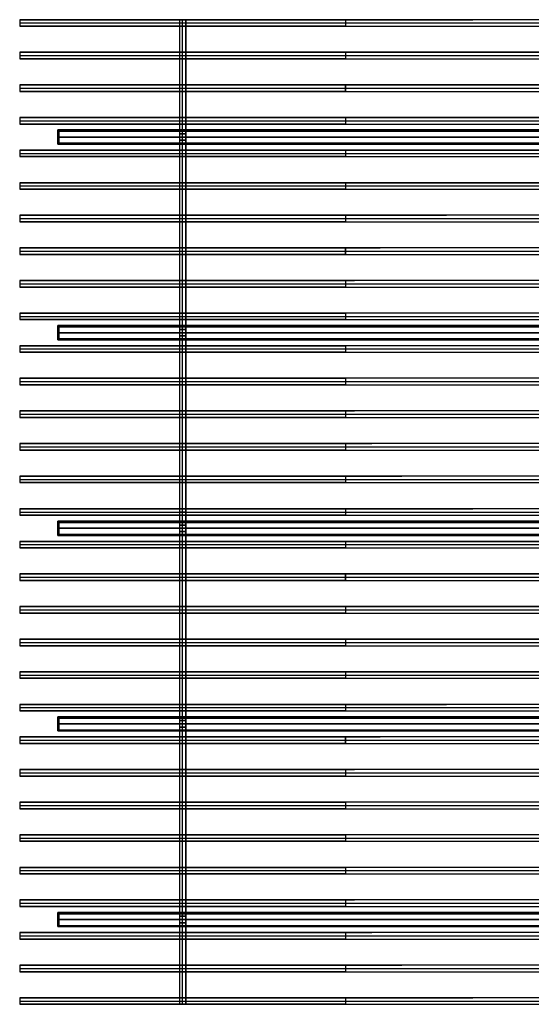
# Model space of a CAD drawing. Header units: millimetres. Extents: x -1200 to 1200, y -906 to 906.
# Tile 1 of 3: x -1200 to -258, y -906 to 906. Entities that reach past the tile are written whole.
import ezdxf

# ---------------------------------------------------------------- set-up
doc = ezdxf.new("R2010")
doc.units = ezdxf.units.MM
doc.layers.add('Default', color=7, linetype='Continuous', true_color=0x000000)

msp = doc.modelspace()

# ---------------------------------------------------------------- linework, layer by layer
at = {"layer": 'Default', "color": 253, "true_color": 0xb3aca0}
for p, q in [((-1200, 906, -95), (-1200, 894, -95)), ((-1200, 906, -144.3), (-365.9, 906, -144.3)), ((-1200, 900), (1200, 900)), ((-1200, 900, -190), (-1200, 900)), ((-1200, 894, -144.3), (-365.9, 894, -144.3)), ((-1200, 846, -93.5), (-1200, 834, -93.5)), ((-1200, 846, -132.4), (1200, 846, -132.4)), ((-1200, 840), (1200, 840)), ((-1200, 840, -187), (-1200, 840)), ((-1200, 834, -132.4), (1200, 834, -132.4)), ((-1200, 786, -89.2), (-1200, 774, -89.2)), ((-1200, 786, -178.4), (-1200, 774, -178.4)), ((-1200, 786, -119.7), (1200, 786, -119.7)), ((-1200, 780), (1200, 780)), ((-1200, 780, -178.4), (-1200, 780)), ((-600, 774, -178.4), (-600, 786, -178.4)), ((-1200, 774, -119.7), (1200, 774, -119.7)), ((-1200, 726, -82.9), (-1200, 714, -82.9)), ((-1200, 726, -108.3), (1200, 726, -108.3)), ((-1200, 720), (1200, 720)), ((-1200, 720, -165.8), (-1200, 720)), ((-1200, 714, -108.3), (1200, 714, -108.3)), ((-1200, 666, -75.7), (-1200, 654, -75.7)), ((-1200, 666, -100), (1200, 666, -100)), ((-1200, 660), (1200, 660)), ((-1200, 660, -151.3), (-1200, 660)), ((-1200, 654, -100), (1200, 654, -100)), ((-1200, 606, -68.8), (-1200, 594, -68.8)), ((-1200, 606, -137.5), (-1200, 594, -137.5)), ((-1200, 606, -96.2), (1200, 606, -96.2)), ((-1200, 600), (1200, 600)), ((-1200, 600, -137.5), (-1200, 600)), ((-1200, 594, -96.2), (1200, 594, -96.2)), ((-1200, 546, -63.3), (-1200, 534, -63.3)), ((-1200, 546, -97.7), (-414.5, 546, -97.7)), ((-1200, 540), (1200, 540)), ((-1200, 540, -126.7), (-1200, 540)), ((-1200, 534, -97.7), (-414.5, 534, -97.7)), ((-1200, 486, -60.4), (-1200, 474, -60.4)), ((-1200, 486, -120.8), (-1200, 474, -120.8)), ((-1200, 486, -104.3), (-536.6, 486, -104.3)), ((-1200, 480), (1200, 480)), ((-1200, 480, -120.8), (-1200, 480)), ((-1200, 474, -104.3), (-536.6, 474, -104.3)), ((-600, 474, -120.8), (-600, 486, -120.8)), ((-1200, 426, -60.4), (-1200, 414, -60.4)), ((-1200, 426, -115.1), (-583.9, 426, -115.1)), ((-1200, 420), (1200, 420)), ((-1200, 420, -120.8), (-1200, 420)), ((-1200, 414, -115.1), (-583.9, 414, -115.1)), ((-1200, 366, -63.3), (-1200, 354, -63.3)), ((-1200, 366, -126.7), (-600, 366, -126.7)), ((-1200, 360), (1200, 360)), ((-1200, 360, -126.7), (-1200, 360)), ((-1200, 354, -126.7), (-600, 354, -126.7)), ((-1200, 306, -68.8), (-1200, 294, -68.8)), ((-1200, 306, -137.5), (-600, 306, -137.5)), ((-1200, 300), (1200, 300)), ((-1200, 300, -137.5), (-1200, 300)), ((-1200, 294, -137.5), (-600, 294, -137.5)), ((-1200, 246, -75.7), (-1200, 234, -75.7)), ((-1200, 246, -151.3), (-600, 246, -151.3)), ((-1200, 240), (1200, 240)), ((-1200, 240, -151.3), (-1200, 240)), ((-1200, 234, -151.3), (-600, 234, -151.3)), ((-1200, 186, -82.9), (-1200, 174, -82.9)), ((-1200, 186, -157.9), (-583.6, 186, -157.9)), ((-1200, 180), (1200, 180)), ((-1200, 180, -165.8), (-1200, 180)), ((-1200, 174, -157.9), (-583.6, 174, -157.9)), ((-1200, 126, -89.2), (-1200, 114, -89.2)), ((-1200, 126, -158.4), (-552, 126, -158.4)), ((-1200, 120), (1200, 120)), ((-1200, 120, -178.4), (-1200, 120)), ((-1200, 114, -158.4), (-552, 114, -158.4)), ((-1200, 66, -93.5), (-1200, 54, -93.5)), ((-1200, 66, -153.5), (-496.5, 66, -153.5)), ((-1200, 60), (1200, 60)), ((-1200, 60, -187), (-1200, 60)), ((-1200, 54, -153.5), (-496.5, 54, -153.5)), ((-1200, 6, -95), (-1200, -6, -95)), ((-1200, 6, -144.3), (-365.9, 6, -144.3)), ((-1200, 0), (1200, 0)), ((-1200, 0, -190), (-1200, 0)), ((-1200, -6, -144.3), (-365.9, -6, -144.3)), ((-1200, -54, -93.5), (-1200, -66, -93.5)), ((-1200, -54, -132.4), (1200, -54, -132.4)), ((-1200, -60), (1200, -60)), ((-1200, -60, -187), (-1200, -60)), ((-1200, -66, -132.4), (1200, -66, -132.4)), ((-1200, -114, -89.2), (-1200, -126, -89.2)), ((-1200, -114, -178.4), (-1200, -126, -178.4)), ((-1200, -114, -119.7), (1200, -114, -119.7)), ((-1200, -120), (1200, -120)), ((-1200, -120, -178.4), (-1200, -120)), ((-1200, -126, -119.7), (1200, -126, -119.7)), ((-600, -126, -178.4), (-600, -114, -178.4)), ((-1200, -174, -82.9), (-1200, -186, -82.9)), ((-1200, -174, -108.3), (1200, -174, -108.3)), ((-1200, -180), (1200, -180)), ((-1200, -180, -165.8), (-1200, -180)), ((-1200, -186, -108.3), (1200, -186, -108.3)), ((-1200, -234, -75.7), (-1200, -246, -75.7)), ((-1200, -234, -100), (1200, -234, -100)), ((-1200, -240), (1200, -240)), ((-1200, -240, -151.3), (-1200, -240)), ((-1200, -246, -100), (1200, -246, -100)), ((-1200, -294, -68.8), (-1200, -306, -68.8)), ((-1200, -294, -137.5), (-1200, -306, -137.5)), ((-1200, -294, -96.2), (1200, -294, -96.2)), ((-1200, -300), (1200, -300)), ((-1200, -300, -137.5), (-1200, -300)), ((-1200, -306, -96.2), (1200, -306, -96.2)), ((-1200, -354, -63.3), (-1200, -366, -63.3)), ((-1200, -354, -97.7), (-414.5, -354, -97.7)), ((-1200, -360), (1200, -360)), ((-1200, -360, -126.7), (-1200, -360)), ((-1200, -366, -97.7), (-414.5, -366, -97.7)), ((-1200, -414, -60.4), (-1200, -426, -60.4)), ((-1200, -414, -120.8), (-1200, -426, -120.8)), ((-1200, -414, -104.3), (-536.6, -414, -104.3)), ((-600, -426, -120.8), (-600, -414, -120.8)), ((-1200, -420), (1200, -420)), ((-1200, -420, -120.8), (-1200, -420)), ((-1200, -426, -104.3), (-536.6, -426, -104.3)), ((-1200, -474, -60.4), (-1200, -486, -60.4)), ((-1200, -474, -115.1), (-583.9, -474, -115.1)), ((-1200, -480), (1200, -480)), ((-1200, -480, -120.8), (-1200, -480)), ((-1200, -486, -115.1), (-583.9, -486, -115.1)), ((-1200, -534, -63.3), (-1200, -546, -63.3)), ((-1200, -534, -126.7), (-600, -534, -126.7)), ((-1200, -540), (1200, -540)), ((-1200, -540, -126.7), (-1200, -540)), ((-1200, -546, -126.7), (-600, -546, -126.7)), ((-1200, -594, -68.8), (-1200, -606, -68.8)), ((-1200, -594, -137.5), (-600, -594, -137.5)), ((-1200, -600), (1200, -600)), ((-1200, -600, -137.5), (-1200, -600)), ((-1200, -606, -137.5), (-600, -606, -137.5)), ((-1200, -654, -75.7), (-1200, -666, -75.7)), ((-1200, -654, -151.3), (-600, -654, -151.3)), ((-1200, -660), (1200, -660)), ((-1200, -660, -151.3), (-1200, -660)), ((-1200, -666, -151.3), (-600, -666, -151.3)), ((-1200, -714, -82.9), (-1200, -726, -82.9)), ((-1200, -714, -157.9), (-583.6, -714, -157.9)), ((-1200, -720), (1200, -720)), ((-1200, -720, -165.8), (-1200, -720)), ((-1200, -726, -157.9), (-583.6, -726, -157.9)), ((-1200, -774, -89.2), (-1200, -786, -89.2)), ((-1200, -774, -158.4), (-552, -774, -158.4)), ((-1200, -780), (1200, -780)), ((-1200, -780, -178.4), (-1200, -780)), ((-1200, -786, -158.4), (-552, -786, -158.4)), ((-1200, -834, -93.5), (-1200, -846, -93.5)), ((-1200, -834, -153.5), (-496.5, -834, -153.5)), ((-1200, -840), (1200, -840)), ((-1200, -840, -187), (-1200, -840)), ((-1200, -846, -153.5), (-496.5, -846, -153.5)), ((-1200, -894, -95), (-1200, -906, -95)), ((-1200, -894, -144.3), (-365.9, -894, -144.3)), ((-1200, -900), (1200, -900)), ((-1200, -900, -190), (-1200, -900)), ((-1200, -906, -144.3), (-365.9, -906, -144.3))]:
    msp.add_line(p, q, dxfattribs=at)
at = {"layer": 'Default', "color": 8, "true_color": 0x75716a}
for p, q in [((-906, 906, 20), (-906, -906, 20)), ((-906, 906, 20), (-894, 906, 20)), ((-900, -906, 40), (-900, 906, 40)), ((-900, -906), (-900, 906)), ((-900, 906, 40), (-900, 906)), ((-894, -906, 20), (-894, 906, 20)), ((-906, 696, -50), (-906, 684, -50)), ((-906, 696, -50), (-894, 696, -50)), ((-906, 690), (-894, 690)), ((-906, 690, -100), (-906, 690)), ((-894, 690, -100), (-906, 690, -100)), ((-900, 684), (-900, 696)), ((-900, 684, -100), (-900, 696, -100)), ((-900, 696), (-900, 696, -100)), ((-894, 684, -50), (-894, 696, -50)), ((-894, 690, -100), (-894, 690)), ((-906, 684, -50), (-894, 684, -50)), ((-900, 684), (-900, 684, -100)), ((-906, 336, -50), (-906, 324, -50)), ((-906, 336, -50), (-894, 336, -50)), ((-906, 330), (-894, 330)), ((-906, 330, -100), (-906, 330)), ((-894, 330, -100), (-906, 330, -100)), ((-900, 324), (-900, 336)), ((-900, 324, -100), (-900, 336, -100)), ((-900, 336), (-900, 336, -100)), ((-894, 324, -50), (-894, 336, -50)), ((-894, 330, -100), (-894, 330)), ((-906, 324, -50), (-894, 324, -50)), ((-900, 324), (-900, 324, -100)), ((-906, 0, 40), (-894, 0, 40)), ((-906, 0), (-906, 0, 40)), ((-894, 0), (-906, 0)), ((-894, 0), (-894, 0, 40)), ((-906, -24, -50), (-906, -36, -50)), ((-906, -24, -50), (-894, -24, -50)), ((-906, -30), (-894, -30)), ((-906, -30, -100), (-906, -30)), ((-894, -30, -100), (-906, -30, -100)), ((-906, -36, -50), (-894, -36, -50)), ((-900, -36), (-900, -24)), ((-900, -36, -100), (-900, -24, -100)), ((-900, -24), (-900, -24, -100)), ((-900, -36), (-900, -36, -100)), ((-894, -36, -50), (-894, -24, -50)), ((-894, -30, -100), (-894, -30)), ((-906, -384, -50), (-906, -396, -50)), ((-906, -384, -50), (-894, -384, -50)), ((-906, -390), (-894, -390)), ((-906, -390, -100), (-906, -390)), ((-894, -390, -100), (-906, -390, -100)), ((-906, -396, -50), (-894, -396, -50)), ((-900, -396), (-900, -384)), ((-900, -396, -100), (-900, -384, -100)), ((-900, -384), (-900, -384, -100)), ((-900, -396), (-900, -396, -100)), ((-894, -396, -50), (-894, -384, -50)), ((-894, -390, -100), (-894, -390)), ((-906, -744, -50), (-906, -756, -50)), ((-906, -744, -50), (-894, -744, -50)), ((-906, -750), (-894, -750)), ((-906, -750, -100), (-906, -750)), ((-894, -750, -100), (-906, -750, -100)), ((-906, -756, -50), (-894, -756, -50)), ((-900, -756), (-900, -744)), ((-900, -756, -100), (-900, -744, -100)), ((-900, -744), (-900, -744, -100)), ((-900, -756), (-900, -756, -100)), ((-894, -756, -50), (-894, -744, -50)), ((-894, -750, -100), (-894, -750)), ((-906, -906, 20), (-894, -906, 20)), ((-900, -906, 40), (-900, -906))]:
    msp.add_line(p, q, dxfattribs=at)
at = {"layer": 'Default', "color": 251, "true_color": 0x585751}
for p, q in [((-1130, 703, -112), (1130, 703, -112)), ((-1130, 701, -112), (-1130, 703, -112)), ((1130, 702, -124), (-1130, 702, -124)), ((-1130, 701, -113), (1130, 701, -113)), ((-1130, 690, -100), (1130, 690, -100)), ((1130, 690, -102), (-1130, 690, -102)), ((-1130, 690, -102), (-1130, 690, -100)), ((-1130, 679, -113), (1130, 679, -113)), ((-1130, 677, -112), (-1130, 679, -112)), ((1130, 678, -124), (-1130, 678, -124)), ((-1130, 677, -112), (1130, 677, -112)), ((-1130, 343, -112), (1130, 343, -112)), ((-1130, 341, -112), (-1130, 343, -112)), ((1130, 342, -124), (-1130, 342, -124)), ((-1130, 341, -113), (1130, 341, -113)), ((-1130, 330, -100), (1130, 330, -100)), ((1130, 330, -102), (-1130, 330, -102)), ((-1130, 330, -102), (-1130, 330, -100)), ((-1130, 319, -113), (1130, 319, -113)), ((-1130, 317, -112), (-1130, 319, -112)), ((1130, 318, -124), (-1130, 318, -124)), ((-1130, 317, -112), (1130, 317, -112)), ((-1130, -17, -112), (1130, -17, -112)), ((-1130, -19, -112), (-1130, -17, -112)), ((1130, -18, -124), (-1130, -18, -124)), ((-1130, -19, -113), (1130, -19, -113)), ((-1130, -30, -100), (1130, -30, -100)), ((1130, -30, -102), (-1130, -30, -102)), ((-1130, -30, -102), (-1130, -30, -100)), ((-1130, -41, -113), (1130, -41, -113)), ((-1130, -43, -112), (-1130, -41, -112)), ((1130, -42, -124), (-1130, -42, -124)), ((-1130, -43, -112), (1130, -43, -112)), ((-1130, -377, -112), (1130, -377, -112)), ((-1130, -379, -112), (-1130, -377, -112)), ((1130, -378, -124), (-1130, -378, -124)), ((-1130, -379, -113), (1130, -379, -113)), ((-1130, -390, -100), (1130, -390, -100)), ((1130, -390, -102), (-1130, -390, -102)), ((-1130, -390, -102), (-1130, -390, -100)), ((-1130, -401, -113), (1130, -401, -113)), ((-1130, -403, -112), (-1130, -401, -112)), ((1130, -402, -124), (-1130, -402, -124)), ((-1130, -403, -112), (1130, -403, -112)), ((-1130, -737, -112), (1130, -737, -112)), ((-1130, -739, -112), (-1130, -737, -112)), ((1130, -738, -124), (-1130, -738, -124)), ((-1130, -739, -113), (1130, -739, -113)), ((-1130, -750, -100), (1130, -750, -100)), ((1130, -750, -102), (-1130, -750, -102)), ((-1130, -750, -102), (-1130, -750, -100)), ((-1130, -761, -113), (1130, -761, -113)), ((-1130, -763, -112), (-1130, -761, -112)), ((1130, -762, -124), (-1130, -762, -124)), ((-1130, -763, -112), (1130, -763, -112))]:
    msp.add_line(p, q, dxfattribs=at)
at = {"layer": 'Default', "color": 254, "true_color": 0xfff1cc}
for p, q in [((-1128, 700.8, -122.5), (1128, 700.8, -122.5)), ((-1128, 679.2, -122.5), (-1128, 700.8, -122.5)), ((-1128, 690, -121), (1128, 690, -121)), ((1128, 690, -124), (-1128, 690, -124)), ((-1128, 690, -124), (-1128, 690, -121)), ((-1128, 679.2, -122.5), (1128, 679.2, -122.5)), ((-1128, 340.8, -122.5), (1128, 340.8, -122.5)), ((-1128, 319.2, -122.5), (-1128, 340.8, -122.5)), ((-1128, 330, -121), (1128, 330, -121)), ((1128, 330, -124), (-1128, 330, -124)), ((-1128, 330, -124), (-1128, 330, -121)), ((-1128, 319.2, -122.5), (1128, 319.2, -122.5)), ((-1128, -19.2, -122.5), (1128, -19.2, -122.5)), ((-1128, -40.8, -122.5), (-1128, -19.2, -122.5)), ((-1128, -30, -121), (1128, -30, -121)), ((1128, -30, -124), (-1128, -30, -124)), ((-1128, -30, -124), (-1128, -30, -121)), ((-1128, -40.8, -122.5), (1128, -40.8, -122.5)), ((-1128, -379.2, -122.5), (1128, -379.2, -122.5)), ((-1128, -400.8, -122.5), (-1128, -379.2, -122.5)), ((-1128, -390, -121), (1128, -390, -121)), ((1128, -390, -124), (-1128, -390, -124)), ((-1128, -390, -124), (-1128, -390, -121)), ((-1128, -400.8, -122.5), (1128, -400.8, -122.5)), ((-1128, -739.2, -122.5), (1128, -739.2, -122.5)), ((-1128, -760.8, -122.5), (-1128, -739.2, -122.5)), ((-1128, -750, -121), (1128, -750, -121)), ((1128, -750, -124), (-1128, -750, -124)), ((-1128, -750, -124), (-1128, -750, -121)), ((-1128, -760.8, -122.5), (1128, -760.8, -122.5))]:
    msp.add_line(p, q, dxfattribs=at)
at = {"layer": 'Default', "color": 253, "true_color": 0xb3aca0, "extrusion": (0, -1, 0)}
for centre, radius, start, end in [((-900, 723.5, -906), 961.5, 251.8194, 288.1806), ((-900, 723.5, -900), 961.5, 251.8194, 288.1806), ((-300, -1103.5, -906), 961.5, 71.8194, 108.1806), ((-900, 970.7, -846), 1195.9, 255.4724, 284.5276), ((-900, 970.7, -840), 1195.9, 255.4724, 284.5276), ((-300, -1344.7, -846), 1195.9, 75.4724, 104.5276), ((-900, 1298.3, -786), 1506.9, 258.5166, 281.4834), ((-900, 1298.3, -780), 1506.9, 258.5166, 281.4834), ((-300, -1655.2, -786), 1506.9, 78.5166, 101.4834), ((-900, 1609.1, -726), 1800.1, 260.4065, 279.5935), ((-300, -1940.7, -726), 1800.1, 80.4065, 99.5935), ((-900, 1609.1, -720), 1800.1, 260.4065, 279.5935), ((-900, 1701.4, -666), 1876.9, 260.8023, 279.1977), ((-900, 1701.4, -660), 1876.9, 260.8023, 279.1977), ((-300, -2004.1, -666), 1876.9, 80.8023, 99.1977), ((-900, 1502.4, -606), 1667.1, 259.6329, 280.3671), ((-900, 1502.4, -600), 1667.1, 259.6329, 280.3671), ((-300, -1777.4, -606), 1667.1, 79.6329, 100.3671), ((-900, 1184.1, -546), 1344.6, 257.1084, 282.8916), ((-300, -1437.4, -546), 1344.6, 77.1084, 102.8916), ((-900, 1184.1, -540), 1344.6, 257.1084, 282.8916), ((-900, 904, -486), 1067.8, 253.6825, 286.3175), ((-900, 904, -480), 1067.8, 253.6825, 286.3175), ((-300, -1145.5, -486), 1067.8, 73.6825, 106.3175), ((-900, 702, -426), 875.7, 249.966, 290.034), ((-900, 702, -420), 875.7, 249.966, 290.034), ((-300, -943.5, -426), 875.7, 69.966, 110.034), ((-900, 566.8, -366), 755.6, 246.6074, 293.3926), ((-300, -820.2, -366), 755.6, 66.6074, 113.3926), ((-900, 566.8, -360), 755.6, 246.6074, 293.3926), ((-900, 482.3, -306), 688.6, 244.1726, 295.8274), ((-900, 482.3, -300), 688.6, 244.1726, 295.8274), ((-300, -757.3, -306), 688.6, 64.1726, 115.8274), ((-900, 438.9, -246), 662.1, 243.056, 296.944), ((-900, 438.9, -240), 662.1, 243.056, 296.944), ((-300, -741.6, -246), 662.1, 63.056, 116.944), ((-900, 434.1, -186), 670.8, 243.4332, 296.5668), ((-300, -765.8, -186), 670.8, 63.4332, 116.5668), ((-900, 434.1, -180), 670.8, 243.4332, 296.5668), ((-900, 472.2, -126), 716.4, 245.2451, 294.7549), ((-900, 472.2, -120), 716.4, 245.2451, 294.7549), ((-300, -829, -126), 716.4, 65.2451, 114.7549), ((-900, 563.2, -66), 807.9, 248.2034, 291.7966), ((-900, 563.2, -60), 807.9, 248.2034, 291.7966), ((-300, -937.2, -66), 807.9, 68.2034, 111.7966), ((-900, 723.5, -6), 961.5, 251.8194, 288.1806), ((-900, 723.5), 961.5, 251.8194, 288.1806), ((-300, -1103.5, -6), 961.5, 71.8194, 108.1806), ((-900, 970.7, 54), 1195.9, 255.4724, 284.5276), ((-300, -1344.7, 54), 1195.9, 75.4724, 104.5276), ((-900, 970.7, 60), 1195.9, 255.4724, 284.5276), ((-900, 1298.3, 114), 1506.9, 258.5166, 281.4834), ((-900, 1298.3, 120), 1506.9, 258.5166, 281.4834), ((-300, -1655.2, 114), 1506.9, 78.5166, 101.4834), ((-900, 1609.1, 174), 1800.1, 260.4065, 279.5935), ((-900, 1609.1, 180), 1800.1, 260.4065, 279.5935), ((-300, -1940.7, 174), 1800.1, 80.4065, 99.5935), ((-900, 1701.4, 234), 1876.9, 260.8023, 279.1977), ((-300, -2004.1, 234), 1876.9, 80.8023, 99.1977), ((-900, 1701.4, 240), 1876.9, 260.8023, 279.1977), ((-900, 1502.4, 294), 1667.1, 259.6329, 280.3671), ((-900, 1502.4, 300), 1667.1, 259.6329, 280.3671), ((-300, -1777.4, 294), 1667.1, 79.6329, 100.3671), ((-900, 1184.1, 354), 1344.6, 257.1084, 282.8916), ((-900, 1184.1, 360), 1344.6, 257.1084, 282.8916), ((-300, -1437.4, 354), 1344.6, 77.1084, 102.8916), ((-900, 904, 414), 1067.8, 253.6825, 286.3175), ((-300, -1145.5, 414), 1067.8, 73.6825, 106.3175), ((-900, 904, 420), 1067.8, 253.6825, 286.3175), ((-900, 702, 474), 875.7, 249.966, 290.034), ((-900, 702, 480), 875.7, 249.966, 290.034), ((-300, -943.5, 474), 875.7, 69.966, 110.034), ((-900, 566.8, 534), 755.6, 246.6074, 293.3926), ((-900, 566.8, 540), 755.6, 246.6074, 293.3926), ((-300, -820.2, 534), 755.6, 66.6074, 113.3926), ((-900, 482.3, 594), 688.6, 244.1726, 295.8274), ((-300, -757.3, 594), 688.6, 64.1726, 115.8274), ((-900, 482.3, 600), 688.6, 244.1726, 295.8274), ((-900, 438.9, 654), 662.1, 243.056, 296.944), ((-900, 438.9, 660), 662.1, 243.056, 296.944), ((-300, -741.6, 654), 662.1, 63.056, 116.944), ((-900, 434.1, 714), 670.8, 243.4332, 296.5668), ((-900, 434.1, 720), 670.8, 243.4332, 296.5668), ((-300, -765.8, 714), 670.8, 63.4332, 116.5668), ((-900, 472.2, 774), 716.4, 245.2451, 294.7549), ((-300, -829, 774), 716.4, 65.2451, 114.7549), ((-900, 472.2, 780), 716.4, 245.2451, 294.7549), ((-900, 563.2, 834), 807.9, 248.2034, 291.7966), ((-900, 563.2, 840), 807.9, 248.2034, 291.7966), ((-300, -937.2, 834), 807.9, 68.2034, 111.7966), ((-900, 723.5, 894), 961.5, 251.8194, 288.1806), ((-900, 723.5, 900), 961.5, 251.8194, 288.1806), ((-300, -1103.5, 894), 961.5, 71.8194, 108.1806)]:
    msp.add_arc(centre, radius, start, end, dxfattribs=at)
at = {"layer": 'Default', "color": 253, "true_color": 0xb3aca0, "extrusion": (0, 1, 0)}
for centre, radius, start, end in [((900, 723.5, 894), 961.5, 251.8194, 288.1806), ((300, -1103.5, 900), 961.5, 71.8194, 108.1806), ((300, -1103.5, 894), 961.5, 71.8194, 108.1806), ((900, 970.7, 834), 1195.9, 255.4724, 284.5276), ((300, -1344.7, 840), 1195.9, 75.4724, 104.5276), ((300, -1344.7, 834), 1195.9, 75.4724, 104.5276), ((300, -1655.2, 780), 1506.9, 78.5166, 101.4834), ((900, 1298.3, 774), 1506.9, 258.5166, 281.4834), ((300, -1655.2, 774), 1506.9, 78.5166, 101.4834), ((900, 1609.1, 714), 1800.1, 260.4065, 279.5935), ((300, -1940.7, 720), 1800.1, 80.4065, 99.5935), ((300, -1940.7, 714), 1800.1, 80.4065, 99.5935), ((900, 1701.4, 654), 1876.9, 260.8023, 279.1977), ((300, -2004.1, 660), 1876.9, 80.8023, 99.1977), ((300, -2004.1, 654), 1876.9, 80.8023, 99.1977), ((300, -1777.4, 600), 1667.1, 79.6329, 100.3671), ((900, 1502.4, 594), 1667.1, 259.6329, 280.3671), ((300, -1777.4, 594), 1667.1, 79.6329, 100.3671), ((900, 1184.1, 534), 1344.6, 257.1084, 282.8916), ((300, -1437.4, 540), 1344.6, 77.1084, 102.8916), ((300, -1437.4, 534), 1344.6, 77.1084, 102.8916), ((900, 904, 474), 1067.8, 253.6825, 286.3175), ((300, -1145.5, 480), 1067.8, 73.6825, 106.3175), ((300, -1145.5, 474), 1067.8, 73.6825, 106.3175), ((300, -943.5, 420), 875.7, 69.966, 110.034), ((900, 702, 414), 875.7, 249.966, 290.034), ((300, -943.5, 414), 875.7, 69.966, 110.034), ((900, 566.8, 354), 755.6, 246.6074, 293.3926), ((300, -820.2, 360), 755.6, 66.6074, 113.3926), ((300, -820.2, 354), 755.6, 66.6074, 113.3926), ((900, 482.3, 294), 688.6, 244.1726, 295.8274), ((300, -757.3, 300), 688.6, 64.1726, 115.8274), ((300, -757.3, 294), 688.6, 64.1726, 115.8274), ((300, -741.6, 240), 662.1, 63.056, 116.944), ((900, 438.9, 234), 662.1, 243.056, 296.944), ((300, -741.6, 234), 662.1, 63.056, 116.944), ((900, 434.1, 174), 670.8, 243.4332, 296.5668), ((300, -765.8, 180), 670.8, 63.4332, 116.5668), ((300, -765.8, 174), 670.8, 63.4332, 116.5668), ((900, 472.2, 114), 716.4, 245.2451, 294.7549), ((300, -829, 120), 716.4, 65.2451, 114.7549), ((300, -829, 114), 716.4, 65.2451, 114.7549), ((300, -937.2, 60), 807.9, 68.2034, 111.7966), ((900, 563.2, 54), 807.9, 248.2034, 291.7966), ((300, -937.2, 54), 807.9, 68.2034, 111.7966), ((300, -1103.5), 961.5, 71.8194, 108.1806), ((900, 723.5, -6), 961.5, 251.8194, 288.1806), ((300, -1103.5, -6), 961.5, 71.8194, 108.1806), ((900, 970.7, -66), 1195.9, 255.4724, 284.5276), ((300, -1344.7, -60), 1195.9, 75.4724, 104.5276), ((300, -1344.7, -66), 1195.9, 75.4724, 104.5276), ((900, 1298.3, -126), 1506.9, 258.5166, 281.4834), ((300, -1655.2, -120), 1506.9, 78.5166, 101.4834), ((300, -1655.2, -126), 1506.9, 78.5166, 101.4834), ((300, -1940.7, -180), 1800.1, 80.4065, 99.5935), ((900, 1609.1, -186), 1800.1, 260.4065, 279.5935), ((300, -1940.7, -186), 1800.1, 80.4065, 99.5935), ((900, 1701.4, -246), 1876.9, 260.8023, 279.1977), ((300, -2004.1, -240), 1876.9, 80.8023, 99.1977), ((300, -2004.1, -246), 1876.9, 80.8023, 99.1977), ((900, 1502.4, -306), 1667.1, 259.6329, 280.3671), ((300, -1777.4, -300), 1667.1, 79.6329, 100.3671), ((300, -1777.4, -306), 1667.1, 79.6329, 100.3671), ((300, -1437.4, -360), 1344.6, 77.1084, 102.8916), ((900, 1184.1, -366), 1344.6, 257.1084, 282.8916), ((300, -1437.4, -366), 1344.6, 77.1084, 102.8916), ((900, 904, -426), 1067.8, 253.6825, 286.3175), ((300, -1145.5, -420), 1067.8, 73.6825, 106.3175), ((300, -1145.5, -426), 1067.8, 73.6825, 106.3175), ((900, 702, -486), 875.7, 249.966, 290.034), ((300, -943.5, -480), 875.7, 69.966, 110.034), ((300, -943.5, -486), 875.7, 69.966, 110.034), ((300, -820.2, -540), 755.6, 66.6074, 113.3926), ((900, 566.8, -546), 755.6, 246.6074, 293.3926), ((300, -820.2, -546), 755.6, 66.6074, 113.3926), ((900, 482.3, -606), 688.6, 244.1726, 295.8274), ((300, -757.3, -600), 688.6, 64.1726, 115.8274), ((300, -757.3, -606), 688.6, 64.1726, 115.8274), ((900, 438.9, -666), 662.1, 243.056, 296.944), ((300, -741.6, -660), 662.1, 63.056, 116.944), ((300, -741.6, -666), 662.1, 63.056, 116.944), ((300, -765.8, -720), 670.8, 63.4332, 116.5668), ((900, 434.1, -726), 670.8, 243.4332, 296.5668), ((300, -765.8, -726), 670.8, 63.4332, 116.5668), ((900, 472.2, -786), 716.4, 245.2451, 294.7549), ((300, -829, -780), 716.4, 65.2451, 114.7549), ((300, -829, -786), 716.4, 65.2451, 114.7549), ((900, 563.2, -846), 807.9, 248.2034, 291.7966), ((300, -937.2, -840), 807.9, 68.2034, 111.7966), ((300, -937.2, -846), 807.9, 68.2034, 111.7966), ((900, 723.5, -906), 961.5, 251.8194, 288.1806), ((300, -1103.5, -900), 961.5, 71.8194, 108.1806), ((300, -1103.5, -906), 961.5, 71.8194, 108.1806)]:
    msp.add_arc(centre, radius, start, end, dxfattribs=at)
at = {"layer": 'Default', "color": 253, "true_color": 0xb3aca0}
for points in [[(1200, 906), (0, 906), (-1200, 906)], [(-1200, 906), (-1200, 900), (-1200, 894)], [(-1200, 906), (-1200, 906, -95), (-1200, 906, -190)], [(-1200, 906, -190), (-1200, 900, -190), (-1200, 894, -190)], [(-1200, 894), (0, 894), (1200, 894)], [(-1200, 894, -190), (-1200, 894, -95), (-1200, 894)], [(-600, 906, -190), (-600, 900, -190), (-600, 894, -190)], [(1200, 846), (0, 846), (-1200, 846)], [(-1200, 846), (-1200, 840), (-1200, 834)], [(-1200, 846), (-1200, 846, -93.5), (-1200, 846, -187)], [(-1200, 846, -187), (-1200, 840, -187), (-1200, 834, -187)], [(-1200, 834), (0, 834), (1200, 834)], [(-1200, 834, -187), (-1200, 834, -93.5), (-1200, 834)], [(-600, 846, -187), (-600, 840, -187), (-600, 834, -187)], [(1200, 786), (0, 786), (-1200, 786)], [(-1200, 786), (-1200, 780), (-1200, 774)], [(-1200, 786), (-1200, 786, -89.2), (-1200, 786, -178.4)], [(-1200, 786, -178.4), (-1200, 780, -178.4), (-1200, 774, -178.4)], [(-600, 786, -178.4), (-600, 780, -178.4), (-600, 774, -178.4)], [(-1200, 774), (0, 774), (1200, 774)], [(-1200, 774, -178.4), (-1200, 774, -89.2), (-1200, 774)], [(1200, 726), (0, 726), (-1200, 726)], [(-1200, 726), (-1200, 720), (-1200, 714)], [(-1200, 726), (-1200, 726, -82.9), (-1200, 726, -165.8)], [(-1200, 726, -165.8), (-1200, 720, -165.8), (-1200, 714, -165.8)], [(-600, 726, -165.8), (-600, 720, -165.8), (-600, 714, -165.8)], [(-1200, 714), (0, 714), (1200, 714)], [(-1200, 714, -165.8), (-1200, 714, -82.9), (-1200, 714)], [(1200, 666), (0, 666), (-1200, 666)], [(-1200, 666), (-1200, 660), (-1200, 654)], [(-1200, 666), (-1200, 666, -75.7), (-1200, 666, -151.3)], [(-1200, 666, -151.3), (-1200, 660, -151.3), (-1200, 654, -151.3)], [(-1200, 654), (0, 654), (1200, 654)], [(-1200, 654, -151.3), (-1200, 654, -75.7), (-1200, 654)], [(-600, 666, -151.3), (-600, 660, -151.3), (-600, 654, -151.3)], [(1200, 606), (0, 606), (-1200, 606)], [(-1200, 606), (-1200, 600), (-1200, 594)], [(-1200, 606), (-1200, 606, -68.8), (-1200, 606, -137.5)], [(-1200, 606, -137.5), (-1200, 600, -137.5), (-1200, 594, -137.5)], [(-600, 606, -137.5), (-600, 600, -137.5), (-600, 594, -137.5)], [(-1200, 594), (0, 594), (1200, 594)], [(-1200, 594, -137.5), (-1200, 594, -68.8), (-1200, 594)], [(1200, 546), (0, 546), (-1200, 546)], [(-1200, 546), (-1200, 540), (-1200, 534)], [(-1200, 546), (-1200, 546, -63.3), (-1200, 546, -126.7)], [(-1200, 546, -126.7), (-1200, 540, -126.7), (-1200, 534, -126.7)], [(-600, 546, -126.7), (-600, 540, -126.7), (-600, 534, -126.7)], [(-1200, 534), (0, 534), (1200, 534)], [(-1200, 534, -126.7), (-1200, 534, -63.3), (-1200, 534)], [(1200, 486), (0, 486), (-1200, 486)], [(-1200, 486), (-1200, 480), (-1200, 474)], [(-1200, 486), (-1200, 486, -60.4), (-1200, 486, -120.8)], [(-1200, 486, -120.8), (-1200, 480, -120.8), (-1200, 474, -120.8)], [(-1200, 474), (0, 474), (1200, 474)], [(-1200, 474, -120.8), (-1200, 474, -60.4), (-1200, 474)], [(-600, 486, -120.8), (-600, 480, -120.8), (-600, 474, -120.8)], [(1200, 426), (0, 426), (-1200, 426)], [(-1200, 426), (-1200, 420), (-1200, 414)], [(-1200, 426), (-1200, 426, -60.4), (-1200, 426, -120.8)], [(-1200, 426, -120.8), (-1200, 420, -120.8), (-1200, 414, -120.8)], [(-600, 426, -120.8), (-600, 420, -120.8), (-600, 414, -120.8)], [(-1200, 414), (0, 414), (1200, 414)], [(-1200, 414, -120.8), (-1200, 414, -60.4), (-1200, 414)], [(1200, 366), (0, 366), (-1200, 366)], [(-1200, 366), (-1200, 360), (-1200, 354)], [(-1200, 366), (-1200, 366, -63.3), (-1200, 366, -126.7)], [(-1200, 366, -126.7), (-1200, 360, -126.7), (-1200, 354, -126.7)], [(-600, 366, -126.7), (-600, 360, -126.7), (-600, 354, -126.7)], [(-1200, 354), (0, 354), (1200, 354)], [(-1200, 354, -126.7), (-1200, 354, -63.3), (-1200, 354)], [(1200, 306), (0, 306), (-1200, 306)], [(-1200, 306), (-1200, 300), (-1200, 294)], [(-1200, 306), (-1200, 306, -68.8), (-1200, 306, -137.5)], [(-1200, 306, -137.5), (-1200, 300, -137.5), (-1200, 294, -137.5)], [(-1200, 294), (0, 294), (1200, 294)], [(-1200, 294, -137.5), (-1200, 294, -68.8), (-1200, 294)], [(-600, 306, -137.5), (-600, 300, -137.5), (-600, 294, -137.5)], [(1200, 246), (0, 246), (-1200, 246)], [(-1200, 246), (-1200, 240), (-1200, 234)], [(-1200, 246), (-1200, 246, -75.7), (-1200, 246, -151.3)], [(-1200, 246, -151.3), (-1200, 240, -151.3), (-1200, 234, -151.3)], [(-600, 246, -151.3), (-600, 240, -151.3), (-600, 234, -151.3)], [(-1200, 234), (0, 234), (1200, 234)], [(-1200, 234, -151.3), (-1200, 234, -75.7), (-1200, 234)], [(1200, 186), (0, 186), (-1200, 186)], [(-1200, 186), (-1200, 180), (-1200, 174)], [(-1200, 186), (-1200, 186, -82.9), (-1200, 186, -165.8)], [(-1200, 186, -165.8), (-1200, 180, -165.8), (-1200, 174, -165.8)], [(-600, 186, -165.8), (-600, 180, -165.8), (-600, 174, -165.8)], [(-1200, 174), (0, 174), (1200, 174)], [(-1200, 174, -165.8), (-1200, 174, -82.9), (-1200, 174)], [(1200, 126), (0, 126), (-1200, 126)], [(-1200, 126), (-1200, 120), (-1200, 114)], [(-1200, 126), (-1200, 126, -89.2), (-1200, 126, -178.4)], [(-1200, 126, -178.4), (-1200, 120, -178.4), (-1200, 114, -178.4)], [(-1200, 114), (0, 114), (1200, 114)], [(-1200, 114, -178.4), (-1200, 114, -89.2), (-1200, 114)], [(-600, 126, -178.4), (-600, 120, -178.4), (-600, 114, -178.4)], [(1200, 66), (0, 66), (-1200, 66)], [(-1200, 66), (-1200, 60), (-1200, 54)], [(-1200, 66), (-1200, 66, -93.5), (-1200, 66, -187)], [(-1200, 66, -187), (-1200, 60, -187), (-1200, 54, -187)], [(-600, 66, -187), (-600, 60, -187), (-600, 54, -187)], [(-1200, 54), (0, 54), (1200, 54)], [(-1200, 54, -187), (-1200, 54, -93.5), (-1200, 54)], [(1200, 6), (0, 6), (-1200, 6)], [(-1200, 6), (-1200, 0), (-1200, -6)], [(-1200, 6), (-1200, 6, -95), (-1200, 6, -190)], [(-1200, 6, -190), (-1200, 0, -190), (-1200, -6, -190)], [(-600, 6, -190), (-600, 0, -190), (-600, -6, -190)], [(-1200, -6), (0, -6), (1200, -6)], [(-1200, -6, -190), (-1200, -6, -95), (-1200, -6)], [(1200, -54), (0, -54), (-1200, -54)], [(-1200, -54), (-1200, -60), (-1200, -66)], [(-1200, -54), (-1200, -54, -93.5), (-1200, -54, -187)], [(-1200, -54, -187), (-1200, -60, -187), (-1200, -66, -187)], [(-600, -54, -187), (-600, -60, -187), (-600, -66, -187)], [(-1200, -66), (0, -66), (1200, -66)], [(-1200, -66, -187), (-1200, -66, -93.5), (-1200, -66)], [(1200, -114), (0, -114), (-1200, -114)], [(-1200, -114), (-1200, -120), (-1200, -126)], [(-1200, -114), (-1200, -114, -89.2), (-1200, -114, -178.4)], [(-1200, -114, -178.4), (-1200, -120, -178.4), (-1200, -126, -178.4)], [(-1200, -126), (0, -126), (1200, -126)], [(-1200, -126, -178.4), (-1200, -126, -89.2), (-1200, -126)], [(-600, -114, -178.4), (-600, -120, -178.4), (-600, -126, -178.4)], [(1200, -174), (0, -174), (-1200, -174)], [(-1200, -174), (-1200, -180), (-1200, -186)], [(-1200, -174), (-1200, -174, -82.9), (-1200, -174, -165.8)], [(-1200, -174, -165.8), (-1200, -180, -165.8), (-1200, -186, -165.8)], [(-600, -174, -165.8), (-600, -180, -165.8), (-600, -186, -165.8)], [(-1200, -186), (0, -186), (1200, -186)], [(-1200, -186, -165.8), (-1200, -186, -82.9), (-1200, -186)], [(1200, -234), (0, -234), (-1200, -234)], [(-1200, -234), (-1200, -240), (-1200, -246)], [(-1200, -234), (-1200, -234, -75.7), (-1200, -234, -151.3)], [(-1200, -234, -151.3), (-1200, -240, -151.3), (-1200, -246, -151.3)], [(-600, -234, -151.3), (-600, -240, -151.3), (-600, -246, -151.3)], [(-1200, -246), (0, -246), (1200, -246)], [(-1200, -246, -151.3), (-1200, -246, -75.7), (-1200, -246)], [(1200, -294), (0, -294), (-1200, -294)], [(-1200, -294), (-1200, -300), (-1200, -306)], [(-1200, -294), (-1200, -294, -68.8), (-1200, -294, -137.5)], [(-1200, -294, -137.5), (-1200, -300, -137.5), (-1200, -306, -137.5)], [(-1200, -306), (0, -306), (1200, -306)], [(-1200, -306, -137.5), (-1200, -306, -68.8), (-1200, -306)], [(-600, -294, -137.5), (-600, -300, -137.5), (-600, -306, -137.5)], [(1200, -354), (0, -354), (-1200, -354)], [(-1200, -354), (-1200, -360), (-1200, -366)], [(-1200, -354), (-1200, -354, -63.3), (-1200, -354, -126.7)], [(-1200, -354, -126.7), (-1200, -360, -126.7), (-1200, -366, -126.7)], [(-600, -354, -126.7), (-600, -360, -126.7), (-600, -366, -126.7)], [(-1200, -366), (0, -366), (1200, -366)], [(-1200, -366, -126.7), (-1200, -366, -63.3), (-1200, -366)], [(1200, -414), (0, -414), (-1200, -414)], [(-1200, -414), (-1200, -420), (-1200, -426)], [(-1200, -414), (-1200, -414, -60.4), (-1200, -414, -120.8)], [(-1200, -414, -120.8), (-1200, -420, -120.8), (-1200, -426, -120.8)], [(-600, -414, -120.8), (-600, -420, -120.8), (-600, -426, -120.8)], [(-1200, -426), (0, -426), (1200, -426)], [(-1200, -426, -120.8), (-1200, -426, -60.4), (-1200, -426)], [(1200, -474), (0, -474), (-1200, -474)], [(-1200, -474), (-1200, -480), (-1200, -486)], [(-1200, -474), (-1200, -474, -60.4), (-1200, -474, -120.8)], [(-1200, -474, -120.8), (-1200, -480, -120.8), (-1200, -486, -120.8)], [(-1200, -486), (0, -486), (1200, -486)], [(-1200, -486, -120.8), (-1200, -486, -60.4), (-1200, -486)], [(-600, -474, -120.8), (-600, -480, -120.8), (-600, -486, -120.8)], [(1200, -534), (0, -534), (-1200, -534)], [(-1200, -534), (-1200, -540), (-1200, -546)], [(-1200, -534), (-1200, -534, -63.3), (-1200, -534, -126.7)], [(-1200, -534, -126.7), (-1200, -540, -126.7), (-1200, -546, -126.7)], [(-600, -534, -126.7), (-600, -540, -126.7), (-600, -546, -126.7)], [(-1200, -546), (0, -546), (1200, -546)], [(-1200, -546, -126.7), (-1200, -546, -63.3), (-1200, -546)], [(1200, -594), (0, -594), (-1200, -594)], [(-1200, -594), (-1200, -600), (-1200, -606)], [(-1200, -594), (-1200, -594, -68.8), (-1200, -594, -137.5)], [(-1200, -594, -137.5), (-1200, -600, -137.5), (-1200, -606, -137.5)], [(-600, -594, -137.5), (-600, -600, -137.5), (-600, -606, -137.5)], [(-1200, -606), (0, -606), (1200, -606)], [(-1200, -606, -137.5), (-1200, -606, -68.8), (-1200, -606)], [(1200, -654), (0, -654), (-1200, -654)], [(-1200, -654), (-1200, -660), (-1200, -666)], [(-1200, -654), (-1200, -654, -75.7), (-1200, -654, -151.3)], [(-1200, -654, -151.3), (-1200, -660, -151.3), (-1200, -666, -151.3)], [(-1200, -666), (0, -666), (1200, -666)], [(-1200, -666, -151.3), (-1200, -666, -75.7), (-1200, -666)], [(-600, -654, -151.3), (-600, -660, -151.3), (-600, -666, -151.3)], [(1200, -714), (0, -714), (-1200, -714)], [(-1200, -714), (-1200, -720), (-1200, -726)], [(-1200, -714), (-1200, -714, -82.9), (-1200, -714, -165.8)], [(-1200, -714, -165.8), (-1200, -720, -165.8), (-1200, -726, -165.8)], [(-600, -714, -165.8), (-600, -720, -165.8), (-600, -726, -165.8)], [(-1200, -726), (0, -726), (1200, -726)], [(-1200, -726, -165.8), (-1200, -726, -82.9), (-1200, -726)], [(1200, -774), (0, -774), (-1200, -774)], [(-1200, -774), (-1200, -780), (-1200, -786)], [(-1200, -774), (-1200, -774, -89.2), (-1200, -774, -178.4)], [(-1200, -774, -178.4), (-1200, -780, -178.4), (-1200, -786, -178.4)], [(-600, -774, -178.4), (-600, -780, -178.4), (-600, -786, -178.4)], [(-1200, -786), (0, -786), (1200, -786)], [(-1200, -786, -178.4), (-1200, -786, -89.2), (-1200, -786)], [(1200, -834), (0, -834), (-1200, -834)], [(-1200, -834), (-1200, -840), (-1200, -846)], [(-1200, -834), (-1200, -834, -93.5), (-1200, -834, -187)], [(-1200, -834, -187), (-1200, -840, -187), (-1200, -846, -187)], [(-1200, -846), (0, -846), (1200, -846)], [(-1200, -846, -187), (-1200, -846, -93.5), (-1200, -846)], [(-600, -834, -187), (-600, -840, -187), (-600, -846, -187)], [(1200, -894), (0, -894), (-1200, -894)], [(-1200, -894), (-1200, -900), (-1200, -906)], [(-1200, -894), (-1200, -894, -95), (-1200, -894, -190)], [(-1200, -894, -190), (-1200, -900, -190), (-1200, -906, -190)], [(-1200, -906), (0, -906), (1200, -906)], [(-1200, -906, -190), (-1200, -906, -95), (-1200, -906)], [(-600, -894, -190), (-600, -900, -190), (-600, -906, -190)]]:
    msp.add_open_spline(points, degree=2, dxfattribs=at)
at = {"layer": 'Default', "color": 8, "true_color": 0x75716a}
for points in [[(-894, 906, 40), (-900, 906, 40), (-906, 906, 40)], [(-906, 906, 40), (-906, 0, 40), (-906, -906, 40)], [(-906, 906, 40), (-906, 906, 20), (-906, 906)], [(-906, 906), (-906, 0), (-906, -906)], [(-906, 906), (-900, 906), (-894, 906)], [(-894, 906), (-894, 906, 20), (-894, 906, 40)], [(-894, 906, 40), (-894, 0, 40), (-894, -906, 40)], [(-894, -906), (-894, 0), (-894, 906)], [(-894, 696), (-900, 696), (-906, 696)], [(-906, 696), (-906, 690), (-906, 684)], [(-906, 696), (-906, 696, -50), (-906, 696, -100)], [(-906, 696, -100), (-906, 690, -100), (-906, 684, -100)], [(-906, 696, -100), (-900, 696, -100), (-894, 696, -100)], [(-894, 696, -100), (-894, 696, -50), (-894, 696)], [(-894, 696), (-894, 690), (-894, 684)], [(-894, 684, -100), (-894, 690, -100), (-894, 696, -100)], [(-906, 684), (-900, 684), (-894, 684)], [(-906, 684, -100), (-906, 684, -50), (-906, 684)], [(-894, 684, -100), (-900, 684, -100), (-906, 684, -100)], [(-894, 684), (-894, 684, -50), (-894, 684, -100)], [(-894, 336), (-900, 336), (-906, 336)], [(-906, 336), (-906, 330), (-906, 324)], [(-906, 336), (-906, 336, -50), (-906, 336, -100)], [(-906, 336, -100), (-906, 330, -100), (-906, 324, -100)], [(-906, 336, -100), (-900, 336, -100), (-894, 336, -100)], [(-894, 336, -100), (-894, 336, -50), (-894, 336)], [(-894, 336), (-894, 330), (-894, 324)], [(-894, 324, -100), (-894, 330, -100), (-894, 336, -100)], [(-906, 324), (-900, 324), (-894, 324)], [(-906, 324, -100), (-906, 324, -50), (-906, 324)], [(-894, 324, -100), (-900, 324, -100), (-906, 324, -100)], [(-894, 324), (-894, 324, -50), (-894, 324, -100)], [(-894, -24), (-900, -24), (-906, -24)], [(-906, -24), (-906, -30), (-906, -36)], [(-906, -24), (-906, -24, -50), (-906, -24, -100)], [(-906, -24, -100), (-906, -30, -100), (-906, -36, -100)], [(-906, -24, -100), (-900, -24, -100), (-894, -24, -100)], [(-906, -36), (-900, -36), (-894, -36)], [(-906, -36, -100), (-906, -36, -50), (-906, -36)], [(-894, -36, -100), (-900, -36, -100), (-906, -36, -100)], [(-894, -24, -100), (-894, -24, -50), (-894, -24)], [(-894, -24), (-894, -30), (-894, -36)], [(-894, -36, -100), (-894, -30, -100), (-894, -24, -100)], [(-894, -36), (-894, -36, -50), (-894, -36, -100)], [(-894, -384), (-900, -384), (-906, -384)], [(-906, -384), (-906, -390), (-906, -396)], [(-906, -384), (-906, -384, -50), (-906, -384, -100)], [(-906, -384, -100), (-906, -390, -100), (-906, -396, -100)], [(-906, -384, -100), (-900, -384, -100), (-894, -384, -100)], [(-906, -396), (-900, -396), (-894, -396)], [(-906, -396, -100), (-906, -396, -50), (-906, -396)], [(-894, -396, -100), (-900, -396, -100), (-906, -396, -100)], [(-894, -384, -100), (-894, -384, -50), (-894, -384)], [(-894, -384), (-894, -390), (-894, -396)], [(-894, -396, -100), (-894, -390, -100), (-894, -384, -100)], [(-894, -396), (-894, -396, -50), (-894, -396, -100)], [(-894, -744), (-900, -744), (-906, -744)], [(-906, -744), (-906, -750), (-906, -756)], [(-906, -744), (-906, -744, -50), (-906, -744, -100)], [(-906, -744, -100), (-906, -750, -100), (-906, -756, -100)], [(-906, -744, -100), (-900, -744, -100), (-894, -744, -100)], [(-906, -756), (-900, -756), (-894, -756)], [(-906, -756, -100), (-906, -756, -50), (-906, -756)], [(-894, -756, -100), (-900, -756, -100), (-906, -756, -100)], [(-894, -744, -100), (-894, -744, -50), (-894, -744)], [(-894, -744), (-894, -750), (-894, -756)], [(-894, -756, -100), (-894, -750, -100), (-894, -744, -100)], [(-894, -756), (-894, -756, -50), (-894, -756, -100)], [(-906, -906, 40), (-900, -906, 40), (-894, -906, 40)], [(-906, -906), (-906, -906, 20), (-906, -906, 40)], [(-894, -906), (-900, -906), (-906, -906)], [(-894, -906, 40), (-894, -906, 20), (-894, -906)]]:
    msp.add_open_spline(points, degree=2, dxfattribs=at)
at = {"layer": 'Default', "color": 251, "true_color": 0x585751}
for points in [[(-1130, 703, -100), (-1130, 690, -100), (-1130, 677, -100)], [(1130, 703, -100), (0, 703, -100), (-1130, 703, -100)], [(-1130, 701, -124), (-1130, 702, -124), (-1130, 703, -124)], [(-1130, 703, -124), (0, 703, -124), (1130, 703, -124)], [(-1130, 703, -124), (-1130, 703, -112), (-1130, 703, -100)], [(-1130, 679, -102), (-1130, 690, -102), (-1130, 701, -102)], [(-1130, 701, -102), (0, 701, -102), (1130, 701, -102)], [(-1130, 701, -102), (-1130, 701, -113), (-1130, 701, -124)], [(-1130, 701, -124), (0, 701, -124), (1130, 701, -124)], [(-1130, 677, -124), (-1130, 678, -124), (-1130, 679, -124)], [(-1130, 679, -124), (0, 679, -124), (1130, 679, -124)], [(-1130, 679, -124), (-1130, 679, -113), (-1130, 679, -102)], [(-1130, 679, -102), (0, 679, -102), (1130, 679, -102)], [(-1130, 677, -100), (0, 677, -100), (1130, 677, -100)], [(-1130, 677, -100), (-1130, 677, -112), (-1130, 677, -124)], [(-1130, 677, -124), (0, 677, -124), (1130, 677, -124)], [(-1130, 343, -100), (-1130, 330, -100), (-1130, 317, -100)], [(1130, 343, -100), (0, 343, -100), (-1130, 343, -100)], [(-1130, 341, -124), (-1130, 342, -124), (-1130, 343, -124)], [(-1130, 343, -124), (0, 343, -124), (1130, 343, -124)], [(-1130, 343, -124), (-1130, 343, -112), (-1130, 343, -100)], [(-1130, 319, -102), (-1130, 330, -102), (-1130, 341, -102)], [(-1130, 341, -102), (0, 341, -102), (1130, 341, -102)], [(-1130, 341, -102), (-1130, 341, -113), (-1130, 341, -124)], [(-1130, 341, -124), (0, 341, -124), (1130, 341, -124)], [(-1130, 317, -124), (-1130, 318, -124), (-1130, 319, -124)], [(-1130, 319, -124), (0, 319, -124), (1130, 319, -124)], [(-1130, 319, -124), (-1130, 319, -113), (-1130, 319, -102)], [(-1130, 319, -102), (0, 319, -102), (1130, 319, -102)], [(-1130, 317, -100), (0, 317, -100), (1130, 317, -100)], [(-1130, 317, -100), (-1130, 317, -112), (-1130, 317, -124)], [(-1130, 317, -124), (0, 317, -124), (1130, 317, -124)], [(-1130, -17, -100), (-1130, -30, -100), (-1130, -43, -100)], [(1130, -17, -100), (0, -17, -100), (-1130, -17, -100)], [(-1130, -19, -124), (-1130, -18, -124), (-1130, -17, -124)], [(-1130, -17, -124), (0, -17, -124), (1130, -17, -124)], [(-1130, -17, -124), (-1130, -17, -112), (-1130, -17, -100)], [(-1130, -41, -102), (-1130, -30, -102), (-1130, -19, -102)], [(-1130, -19, -102), (0, -19, -102), (1130, -19, -102)], [(-1130, -19, -102), (-1130, -19, -113), (-1130, -19, -124)], [(-1130, -19, -124), (0, -19, -124), (1130, -19, -124)], [(-1130, -43, -124), (-1130, -42, -124), (-1130, -41, -124)], [(-1130, -41, -124), (0, -41, -124), (1130, -41, -124)], [(-1130, -41, -124), (-1130, -41, -113), (-1130, -41, -102)], [(-1130, -41, -102), (0, -41, -102), (1130, -41, -102)], [(-1130, -43, -100), (0, -43, -100), (1130, -43, -100)], [(-1130, -43, -100), (-1130, -43, -112), (-1130, -43, -124)], [(-1130, -43, -124), (0, -43, -124), (1130, -43, -124)], [(-1130, -377, -100), (-1130, -390, -100), (-1130, -403, -100)], [(1130, -377, -100), (0, -377, -100), (-1130, -377, -100)], [(-1130, -379, -124), (-1130, -378, -124), (-1130, -377, -124)], [(-1130, -377, -124), (0, -377, -124), (1130, -377, -124)], [(-1130, -377, -124), (-1130, -377, -112), (-1130, -377, -100)], [(-1130, -401, -102), (-1130, -390, -102), (-1130, -379, -102)], [(-1130, -379, -102), (0, -379, -102), (1130, -379, -102)], [(-1130, -379, -102), (-1130, -379, -113), (-1130, -379, -124)], [(-1130, -379, -124), (0, -379, -124), (1130, -379, -124)], [(-1130, -403, -124), (-1130, -402, -124), (-1130, -401, -124)], [(-1130, -401, -124), (0, -401, -124), (1130, -401, -124)], [(-1130, -401, -124), (-1130, -401, -113), (-1130, -401, -102)], [(-1130, -401, -102), (0, -401, -102), (1130, -401, -102)], [(-1130, -403, -100), (0, -403, -100), (1130, -403, -100)], [(-1130, -403, -100), (-1130, -403, -112), (-1130, -403, -124)], [(-1130, -403, -124), (0, -403, -124), (1130, -403, -124)], [(-1130, -737, -100), (-1130, -750, -100), (-1130, -763, -100)], [(1130, -737, -100), (0, -737, -100), (-1130, -737, -100)], [(-1130, -739, -124), (-1130, -738, -124), (-1130, -737, -124)], [(-1130, -737, -124), (0, -737, -124), (1130, -737, -124)], [(-1130, -737, -124), (-1130, -737, -112), (-1130, -737, -100)], [(-1130, -761, -102), (-1130, -750, -102), (-1130, -739, -102)], [(-1130, -739, -102), (0, -739, -102), (1130, -739, -102)], [(-1130, -739, -102), (-1130, -739, -113), (-1130, -739, -124)], [(-1130, -739, -124), (0, -739, -124), (1130, -739, -124)], [(-1130, -763, -124), (-1130, -762, -124), (-1130, -761, -124)], [(-1130, -761, -124), (0, -761, -124), (1130, -761, -124)], [(-1130, -761, -124), (-1130, -761, -113), (-1130, -761, -102)], [(-1130, -761, -102), (0, -761, -102), (1130, -761, -102)], [(-1130, -763, -100), (0, -763, -100), (1130, -763, -100)], [(-1130, -763, -100), (-1130, -763, -112), (-1130, -763, -124)], [(-1130, -763, -124), (0, -763, -124), (1130, -763, -124)]]:
    msp.add_open_spline(points, degree=2, dxfattribs=at)
at = {"layer": 'Default', "color": 254, "true_color": 0xfff1cc}
for points in [[(-1128, 700.8, -124), (-1128, 700.8, -122.5), (-1128, 700.8, -121)], [(-1128, 700.8, -121), (0, 700.8, -121), (1128, 700.8, -121)], [(1128, 700.8, -124), (0, 700.8, -124), (-1128, 700.8, -124)], [(-1128, 700.8, -121), (-1128, 690, -121), (-1128, 679.2, -121)], [(-1128, 679.2, -124), (-1128, 690, -124), (-1128, 700.8, -124)], [(-1128, 679.2, -121), (0, 679.2, -121), (1128, 679.2, -121)], [(-1128, 679.2, -121), (-1128, 679.2, -122.5), (-1128, 679.2, -124)], [(-1128, 679.2, -124), (0, 679.2, -124), (1128, 679.2, -124)], [(-1128, 340.8, -124), (-1128, 340.8, -122.5), (-1128, 340.8, -121)], [(-1128, 340.8, -121), (0, 340.8, -121), (1128, 340.8, -121)], [(1128, 340.8, -124), (0, 340.8, -124), (-1128, 340.8, -124)], [(-1128, 340.8, -121), (-1128, 330, -121), (-1128, 319.2, -121)], [(-1128, 319.2, -124), (-1128, 330, -124), (-1128, 340.8, -124)], [(-1128, 319.2, -121), (0, 319.2, -121), (1128, 319.2, -121)], [(-1128, 319.2, -121), (-1128, 319.2, -122.5), (-1128, 319.2, -124)], [(-1128, 319.2, -124), (0, 319.2, -124), (1128, 319.2, -124)], [(-1128, -19.2, -124), (-1128, -19.2, -122.5), (-1128, -19.2, -121)], [(-1128, -19.2, -121), (0, -19.2, -121), (1128, -19.2, -121)], [(1128, -19.2, -124), (0, -19.2, -124), (-1128, -19.2, -124)], [(-1128, -19.2, -121), (-1128, -30, -121), (-1128, -40.8, -121)], [(-1128, -40.8, -124), (-1128, -30, -124), (-1128, -19.2, -124)], [(-1128, -40.8, -121), (0, -40.8, -121), (1128, -40.8, -121)], [(-1128, -40.8, -121), (-1128, -40.8, -122.5), (-1128, -40.8, -124)], [(-1128, -40.8, -124), (0, -40.8, -124), (1128, -40.8, -124)], [(-1128, -379.2, -124), (-1128, -379.2, -122.5), (-1128, -379.2, -121)], [(-1128, -379.2, -121), (0, -379.2, -121), (1128, -379.2, -121)], [(1128, -379.2, -124), (0, -379.2, -124), (-1128, -379.2, -124)], [(-1128, -379.2, -121), (-1128, -390, -121), (-1128, -400.8, -121)], [(-1128, -400.8, -124), (-1128, -390, -124), (-1128, -379.2, -124)], [(-1128, -400.8, -121), (0, -400.8, -121), (1128, -400.8, -121)], [(-1128, -400.8, -121), (-1128, -400.8, -122.5), (-1128, -400.8, -124)], [(-1128, -400.8, -124), (0, -400.8, -124), (1128, -400.8, -124)], [(-1128, -739.2, -124), (-1128, -739.2, -122.5), (-1128, -739.2, -121)], [(-1128, -739.2, -121), (0, -739.2, -121), (1128, -739.2, -121)], [(1128, -739.2, -124), (0, -739.2, -124), (-1128, -739.2, -124)], [(-1128, -739.2, -121), (-1128, -750, -121), (-1128, -760.8, -121)], [(-1128, -760.8, -124), (-1128, -750, -124), (-1128, -739.2, -124)], [(-1128, -760.8, -121), (0, -760.8, -121), (1128, -760.8, -121)], [(-1128, -760.8, -121), (-1128, -760.8, -122.5), (-1128, -760.8, -124)], [(-1128, -760.8, -124), (0, -760.8, -124), (1128, -760.8, -124)]]:
    msp.add_open_spline(points, degree=2, dxfattribs=at)

doc.saveas('drawing.dxf')
